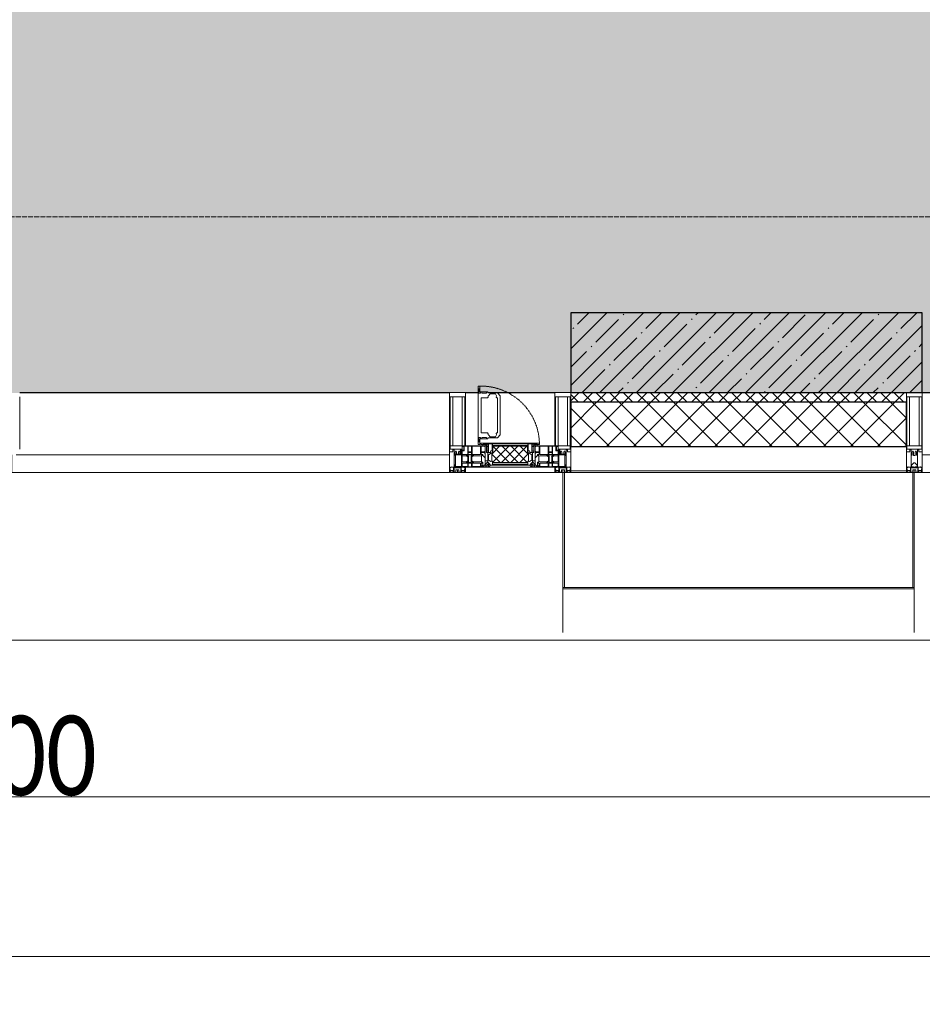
# Model space of a CAD drawing. Header units: millimetres. Extents: x -525784 to 178656, y -69521 to 385150.
# Tile 116 of 256: x -159328 to -156503, y 344279 to 347362. Entities that reach past the tile are written whole.
import ezdxf

# ---------------------------------------------------------------- set-up
doc = ezdxf.new("R2010")
doc.units = ezdxf.units.MM
doc.linetypes.add('-D1-02х01', pattern=[3, 2, -1])
doc.linetypes.add('-D1d1-15x02', pattern=[19, 15, -2, 0, -2])
doc.layers.get('Defpoints').update_dxf_attribs({"color": 31})
for name, color, linetype, lineweight in [('_0', 7, 'Continuous', 13), ('A-ANNO-DIMS', 8, 'Continuous', 5), ('A-COLS', 7, 'Continuous', 5), ('A-DETL-GENF', 7, 'Continuous', 5), ('A-GLAZ', 7, 'Continuous', 5), ('A-GLAZ-CURT', 8, 'Continuous', 5), ('A-GLAZ-CWMG', 8, 'Continuous', 5), ('A-WALL', 7, 'Continuous', 5), ('A-WALL-FNSH', 8, 'Continuous', 5), ('I-WALL', 7, 'Continuous', 5), ('S-COLS', 7, 'Continuous', 5), ('S-GRID', 7, 'Continuous', 5), ('Ограждение', 7, 'Continuous', 5), ('Поручни', 7, 'Continuous', 5)]:
    doc.layers.add(name, color=color, linetype=linetype, lineweight=lineweight)
doc.styles.add('Calibri Light', font='calibril.ttf', dxfattribs={"width": 0.8, "height": 250})
doc.dimstyles.new('2_5', dxfattribs={"dimscale": 304.8, "dimtxt": 294.337106, "dimasz": 0.492126, "dimexe": 0.492126, "dimexo": 0.492126, "dimgap": 0, "dimtad": 1, "dimdec": 0, "dimrnd": 5, "dimdsep": 46, "dimtxsty": 'Calibri Light', "dimblk1": 'OBLIQUE', "dimblk2": 'OBLIQUE', "dimsah": 1, "dimcen": 0.09, "dimdle": 0.492126, "dimazin": 0, "dimtfac": 1, "dimtdec": 4, "dimtix": 1, "dimtmove": 0, "dimatfit": 3, "dimfxl": 1, "dimtvp": 1, "dimtolj": 1, "dimtzin": 0, "dimlwd": 5, "dimlwe": 5, "dimarcsym": 2})

# ---------------------------------------------------------------- blocks, each defined once
blk = doc.blocks.new('System Panel - A_PAN_Glass-3057455-50_AS_M_L24')
at = {"layer": 'A-GLAZ-CURT'}
for p, q in [((925, 0), (-925, 0)), ((-925, 0), (-925, -55)), ((925, -55), (925, 0)), ((-925, -55), (925, -55))]:
    blk.add_line(p, q, dxfattribs=at)
blk = doc.blocks.new('Rectangular Mullion - R_StandardFrame_50Wx250H-3342557-50_AS_M_L24')
at = {"layer": 'A-GLAZ-CWMG'}
blk.add_line((35750, -500), (37450, -500), dxfattribs=at)
blk = doc.blocks.new('Rectangular Mullion - 50Wx250H-2623690-50_AS_M_L24')
at = {"layer": 'A-DETL-GENF'}
for p, q in [((-25, 65.2), (-25, 250)), ((-25, 250), (0, 250)), ((25, 250), (0, 250)), ((25, 65.2), (25, 250)), ((-23, 237.3), (0, 237.3)), ((-23, 237.3), (-23, 73.6)), ((-14.9, 84), (-14.9, 237.3)), ((23, 237.3), (0, 237.3)), ((14.9, 84), (14.9, 237.3)), ((23, 237.3), (23, 73.6)), ((-14, 65.2), (-25, 65.2)), ((0, 84), (-23, 84)), ((-0.5, 73.6), (-23, 73.6)), ((-14, 71.3), (-14, 65.2)), ((-10, 71.3), (-14, 71.3)), ((-10, 53), (-10, 71.3)), ((-7, 65.2), (-5.9, 67.3)), ((-7, 65.2), (-7, 54.7)), ((-4.1, 67.3), (-5.9, 67.3)), ((-4.1, 67.3), (-2.9, 65.1)), ((-2.9, 65.1), (-2.9, 54.6)), ((0, 84), (23, 84)), ((0.5, 73.6), (23, 73.6)), ((4.1, 67.3), (2.9, 65.1)), ((2.9, 65.1), (2.9, 54.6)), ((4.1, 67.3), (5.9, 67.3)), ((7, 65.2), (5.9, 67.3)), ((7, 65.2), (7, 54.7)), ((10, 71.3), (14, 71.3)), ((10, 53), (10, 71.3)), ((14, 71.3), (14, 65.2)), ((14, 65.2), (25, 65.2)), ((-8.7, 53), (-10, 53)), ((-10, 53), (-10, 17)), ((-8.7, 53), (-7, 54.7)), ((-1.3, 53), (-2.9, 54.6)), ((0, 53), (-1.3, 53)), ((0, 53), (1.3, 53)), ((1.3, 53), (2.9, 54.6)), ((8.7, 53), (7, 54.7)), ((8.7, 53), (10, 53)), ((10, 53), (10, 17)), ((-23.8, 14.6), (-25, 14.2)), ((-25, 0), (-25, 14.2)), ((-22.3, 17), (-23.8, 17)), ((-23.8, 17), (-23.8, 14.6)), ((-22.5, 10.6), (-23.8, 14.6)), ((-22.5, 10.6), (-23.7, 9.9)), ((-23.7, 1.3), (-23.7, 9.9)), ((-23.7, 1.3), (-11.8, 1.3)), ((-23.2, 10.2), (-22.5, 8)), ((-22.5, 8), (-22.5, 4.5)), ((-21.3, 4.5), (-22.5, 4.5)), ((-22.3, 17), (-22.3, 16)), ((-22.3, 16), (-21.3, 16)), ((-19, 17.6), (-21.3, 16)), ((-21.3, 4.5), (-21.3, 6.5)), ((-21.3, 6.5), (-14.2, 6.5)), ((-18.4, 16.6), (-19, 17.6)), ((-7.4, 16.6), (-18.4, 16.6)), ((-14.2, 6.5), (-14.2, 4.5)), ((-13.2, 4.5), (-14.2, 4.5)), ((-13.2, 4.5), (-12.2, 7.2)), ((-12.7, 7.6), (-11.3, 11.4)), ((-12.7, 7.6), (-11.8, 6.9)), ((-12.2, 9), (-12.2, 14.8)), ((-12.2, 14.8), (0, 14.8)), ((-11.8, 1.3), (-11.8, 6.9)), ((-10.5, 11.2), (-11.3, 11.4)), ((-10.5, 1.5), (-10.5, 11.2)), ((-4.8, 1.5), (-10.5, 1.5)), ((-10, 17), (-7.5, 17)), ((-8.5, 23), (-1.5, 30)), ((-8.5, 18.5), (-8.5, 23)), ((-7.5, 18.5), (-8.5, 18.5)), ((-7.5, 17), (-7.5, 18.5)), ((-7.4, 18), (-7.4, 16.6)), ((-2.6, 18), (-7.4, 18)), ((0, 8), (-4.8, 8)), ((-4.8, 1.5), (-4.8, 8)), ((-2.6, 18), (-2.6, 16.8)), ((-2.6, 16.8), (0, 16.8)), ((-1.5, 30), (0, 30)), ((1.5, 30), (0, 30)), ((2.6, 16.8), (0, 16.8)), ((0, 14.8), (0, 16.8)), ((0, 14.8), (0, 16.8)), ((12.2, 14.8), (0, 14.8)), ((0, 0), (0, 8)), ((0, 8), (4.8, 8)), ((0, 0), (0, 8)), ((8.5, 23), (1.5, 30)), ((2.6, 18), (2.6, 16.8)), ((2.6, 18), (7.4, 18)), ((4.8, 1.5), (4.8, 8)), ((4.8, 1.5), (10.5, 1.5)), ((7.4, 18), (7.4, 16.6)), ((7.4, 16.6), (18.4, 16.6)), ((7.5, 18.5), (8.5, 18.5)), ((7.5, 17), (7.5, 18.5)), ((10, 17), (7.5, 17)), ((8.5, 18.5), (8.5, 23)), ((10.5, 11.2), (11.3, 11.4)), ((10.5, 1.5), (10.5, 11.2)), ((12.7, 7.6), (11.3, 11.4)), ((12.7, 7.6), (11.8, 6.9)), ((11.8, 1.3), (11.8, 6.9)), ((23.7, 1.3), (11.8, 1.3)), ((12.2, 9), (12.2, 14.8)), ((13.2, 4.5), (12.2, 7.2)), ((13.2, 4.5), (14.2, 4.5)), ((21.3, 6.5), (14.2, 6.5)), ((14.2, 6.5), (14.2, 4.5)), ((18.4, 16.6), (19, 17.6)), ((19, 17.6), (21.3, 16)), ((22.3, 16), (21.3, 16)), ((21.3, 4.5), (21.3, 6.5)), ((21.3, 4.5), (22.5, 4.5)), ((22.3, 17), (22.3, 16)), ((22.3, 17), (23.8, 17)), ((22.5, 10.6), (23.8, 14.6)), ((22.5, 10.6), (23.7, 9.9)), ((23.2, 10.2), (22.5, 8)), ((22.5, 8), (22.5, 4.5)), ((23.7, 1.3), (23.7, 9.9)), ((23.8, 17), (23.8, 14.6)), ((23.8, 14.6), (25, 14.2)), ((25, 0), (25, 14.2)), ((-25, 0), (0, 0)), ((25, 0), (0, 0))]:
    blk.add_line(p, q, dxfattribs=at)
for centre, start, end in [((-0.5, 73.1), 360, 90), ((0.5, 73.1), 90, 180)]:
    blk.add_arc(centre, 0.5, start, end, dxfattribs=at)
blk = doc.blocks.new('Rectangular Mullion - R_StandardFrame_50Wx250H-3004029-50_AS_M_L24')
at = {"layer": 'A-GLAZ-CWMG', "lineweight": 9}
for p, q in [((-50, 0), (-50, 250)), ((-50, 250), (0, 250)), ((0, 250), (0, 0)), ((0, 0), (-50, 0))]:
    blk.add_line(p, q, dxfattribs=at)
blk = doc.blocks.new('System Panel - A_PAN_Glass-5028120-50_AS_M_L24')
at = {"layer": 'A-GLAZ-CURT'}
for p, q in [((685, 0), (-685, 0)), ((-685, 0), (-685, -55)), ((685, -55), (685, 0)), ((-685, -55), (671, -55))]:
    blk.add_line(p, q, dxfattribs=at)
blk = doc.blocks.new('Rectangular Mullion - R_StandardFrame_50Wx250H-3342548-50_AS_M_L24')
at = {"layer": 'A-GLAZ-CWMG'}
blk.add_line((32925, -500), (34270, -500), dxfattribs=at)
blk = doc.blocks.new('Rectangular Mullion - 50Wx250H-V1-50_AS_M_L24')
at = {"layer": 'A-DETL-GENF'}
for p, q in [((-25, 84), (-25, 250)), ((-25, 250), (0, 250)), ((25, 250), (0, 250)), ((25, 65.2), (25, 250)), ((-23, 237.3), (0, 237.3)), ((-23, 237.3), (-23, 84)), ((-14.9, 84), (-14.9, 237.3)), ((23, 237.3), (0, 237.3)), ((14.9, 84), (14.9, 237.3)), ((23, 237.3), (23, 73.6)), ((0, 84), (-15, 84)), ((-0.5, 73.6), (-15, 73.6)), ((-10, 71.3), (-12, 71.3)), ((-10, 57.4), (-10, 71.3)), ((-7, 65.2), (-5.9, 67.3)), ((-7, 65.2), (-7, 57)), ((-4.1, 67.3), (-5.9, 67.3)), ((-4.1, 67.3), (-2.9, 65.1)), ((-2.9, 65.1), (-2.9, 57)), ((0, 84), (23, 84)), ((0.5, 73.6), (23, 73.6)), ((4.1, 67.3), (2.9, 65.1)), ((2.9, 65.1), (2.9, 57)), ((4.1, 67.3), (5.9, 67.3)), ((7, 65.2), (5.9, 67.3)), ((7, 65.2), (7, 54.7)), ((10, 71.3), (14, 71.3)), ((10, 53), (10, 71.3)), ((14, 71.3), (14, 65.2)), ((14, 65.2), (25, 65.2)), ((8.7, 53), (7, 54.7)), ((8.7, 53), (10, 53)), ((10, 53), (10, 17)), ((-23.8, 14.6), (-25, 14.2)), ((-25, 0), (-25, 14.2)), ((-23.8, 17), (-23.8, 14.6)), ((-22.5, 10.6), (-23.8, 14.6)), ((-22.5, 10.6), (-23.7, 9.9)), ((-23.7, 1.3), (-23.7, 9.9)), ((-23.7, 1.3), (-11.8, 1.3)), ((-23.2, 10.2), (-22.5, 8)), ((-22.5, 8), (-22.5, 4.5)), ((-21.3, 4.5), (-22.5, 4.5)), ((-22.3, 17), (-22.3, 16)), ((-22.3, 16), (-21.3, 16)), ((-19.9, 17), (-21.3, 16)), ((-21.3, 4.5), (-21.3, 6.5)), ((-21.3, 6.5), (-14.2, 6.5)), ((-7.4, 16.6), (-18.4, 16.6)), ((-14.2, 6.5), (-14.2, 4.5)), ((-13.2, 4.5), (-14.2, 4.5)), ((-13.2, 4.5), (-12.2, 7.2)), ((-12.7, 7.6), (-11.3, 11.4)), ((-12.7, 7.6), (-11.8, 6.9)), ((-12.2, 9), (-12.2, 14.8)), ((-12.2, 14.8), (0, 14.8)), ((-11.8, 1.3), (-11.8, 6.9)), ((-10.5, 11.2), (-11.3, 11.4)), ((-10.5, 1.5), (-10.5, 11.2)), ((-4.8, 1.5), (-10.5, 1.5)), ((0, 8), (-4.8, 8)), ((-4.8, 1.5), (-4.8, 8)), ((-2.6, 16.8), (0, 16.8)), ((2.6, 16.8), (0, 16.8)), ((0, 14.8), (0, 16.8)), ((0, 14.8), (0, 16.8)), ((12.2, 14.8), (0, 14.8)), ((0, 0), (0, 8)), ((0, 8), (4.8, 8)), ((0, 0), (0, 8)), ((4.8, 1.5), (4.8, 8)), ((4.8, 1.5), (10.5, 1.5)), ((8.5, 23), (6, 25.5)), ((6, 18), (7.4, 18)), ((7.4, 18), (7.4, 16.6)), ((7.4, 16.6), (18.4, 16.6)), ((7.5, 18.5), (8.5, 18.5)), ((7.5, 17), (7.5, 18.5)), ((10, 17), (7.5, 17)), ((8.5, 18.5), (8.5, 23)), ((10.5, 11.2), (11.3, 11.4)), ((10.5, 1.5), (10.5, 11.2)), ((12.7, 7.6), (11.3, 11.4)), ((12.7, 7.6), (11.8, 6.9)), ((11.8, 1.3), (11.8, 6.9)), ((23.7, 1.3), (11.8, 1.3)), ((12.2, 9), (12.2, 14.8)), ((13.2, 4.5), (12.2, 7.2)), ((13.2, 4.5), (14.2, 4.5)), ((21.3, 6.5), (14.2, 6.5)), ((14.2, 6.5), (14.2, 4.5)), ((18.4, 16.6), (19, 17.6)), ((19, 17.6), (21.3, 16)), ((22.3, 16), (21.3, 16)), ((21.3, 4.5), (21.3, 6.5)), ((21.3, 4.5), (22.5, 4.5)), ((22.3, 17), (22.3, 16)), ((22.3, 17), (23.8, 17)), ((22.5, 10.6), (23.8, 14.6)), ((22.5, 10.6), (23.7, 9.9)), ((23.2, 10.2), (22.5, 8)), ((22.5, 8), (22.5, 4.5)), ((23.7, 1.3), (23.7, 9.9)), ((23.8, 17), (23.8, 14.6)), ((23.8, 14.6), (25, 14.2)), ((25, 0), (25, 14.2)), ((-25, 0), (0, 0)), ((25, 0), (0, 0))]:
    blk.add_line(p, q, dxfattribs=at)
for centre, start, end in [((-0.5, 73.1), 360, 90), ((0.5, 73.1), 90, 180)]:
    blk.add_arc(centre, 0.5, start, end, dxfattribs=at)
blk = doc.blocks.new('Rectangular Mullion - R_StandardFrame_50Wx250H-3538113-50_AS_M_L24')
at = {"layer": 'A-GLAZ-CWMG', "lineweight": 9}
for p, q in [((-25, 84), (-25, 250)), ((-25, 250), (25, 250)), ((25, 250), (25, 0)), ((-25, 0), (-25, 17)), ((25, 0), (-25, 0))]:
    blk.add_line(p, q, dxfattribs=at)
blk = doc.blocks.new('A_PAN_Створка - 383мм-V39-50_AS_M_L24')
at = {"layer": 'A-GLAZ-CURT'}
h = blk.add_hatch(dxfattribs=at)
h.set_pattern_fill('FP_35', color=256, style=0, pattern_type=2)
h.set_pattern_definition([(225, (34460, -750), (14.142136, -14.142136), []), (315, (34460, -750), (14.142136, 14.142136), [])])
h.paths.add_polyline_path([(-33.4, -31.8), (-54.5, -31.8), (-54.9, -34.1), (-57.2, -36.4), (-57.2, -60.8), (-54.6, -63.4), (-53.6, -82.7), (54.6, -81.8), (55.5, -62.5), (57.2, -60.8), (57.2, -36.4), (54.9, -34.1), (54.5, -31.8)])
at = {"layer": 'A-DETL-GENF'}
for p, q in [((-70, -32.1), (-61.4, -23.5)), ((61.4, -23.5), (-61.4, -23.5)), ((-54.9, -25.8), (-53.9, -24.8)), ((-54.9, -29.5), (-54.9, -25.8)), ((-53.9, -30.5), (-54.9, -29.5)), ((-53.9, -24.8), (53.9, -24.8)), ((53.9, -30.5), (-53.9, -30.5)), ((54.9, -25.8), (53.9, -24.8)), ((53.9, -30.5), (54.9, -29.5)), ((54.9, -29.5), (54.9, -25.8)), ((70, -32.1), (61.4, -23.5)), ((-70, -62.5), (-70, -32.1)), ((-67.8, -38.3), (-65.7, -37.4)), ((-67.8, -55.7), (-67.8, -38.3)), ((-66, -56.5), (-67.8, -55.7)), ((-66, -56.5), (-62, -59.1)), ((-65.7, -37.4), (-60.8, -34.7)), ((-62, -59.1), (-60.7, -61)), ((-60.8, -34.7), (-57.3, -35.9)), ((-60.7, -61), (-57.4, -61)), ((-57.4, -61), (-54.9, -63.5)), ((-55.2, -33.8), (-57.3, -35.9)), ((-54.9, -34.1), (-57.2, -36.4)), ((-57.2, -36.4), (-57.2, -60.8)), ((-57.2, -60.8), (-54.6, -63.4)), ((-55.2, -33.8), (-54.8, -31.5)), ((-54.5, -31.8), (-54.9, -34.1)), ((0, -31.5), (-54.8, -31.5)), ((54.5, -31.8), (-54.5, -31.8)), ((0, -31.5), (54.8, -31.5)), ((54.9, -34.1), (54.5, -31.8)), ((54.6, -63.4), (57.2, -60.8)), ((55.2, -33.8), (54.8, -31.5)), ((57.2, -36.4), (54.9, -34.1)), ((57.4, -61), (54.9, -63.5)), ((55.2, -33.8), (57.3, -35.9)), ((57.2, -60.8), (57.2, -36.4)), ((60.8, -34.7), (57.3, -35.9)), ((60.7, -61), (57.4, -61)), ((62, -59.1), (60.7, -61)), ((65.7, -37.4), (60.8, -34.7)), ((66, -56.5), (62, -59.1)), ((67.8, -38.3), (65.7, -37.4)), ((66, -56.5), (67.8, -55.7)), ((67.8, -55.7), (67.8, -38.3)), ((70, -62.5), (70, -32.1)), ((-91.5, -87.5), (-73.9, -87.5)), ((-91.5, -92), (-91.5, -87.5)), ((-91.5, -92), (91.5, -92)), ((-83.4, -90.3), (-83.4, -87.5)), ((-83.4, -90.3), (-69.4, -90.3)), ((-73.9, -62.5), (-70, -62.5)), ((-73.9, -87.5), (-73.9, -62.5)), ((-69.4, -66.5), (-73.9, -66.5)), ((-73.9, -81.5), (-69.4, -81.5)), ((-69.4, -85.5), (-73.9, -85.5)), ((-69.4, -81.5), (-69.4, -66.5)), ((-69.4, -90.3), (-69.4, -85.5)), ((-61.7, -62.5), (-67.9, -62.5)), ((-67.9, -62.5), (-67.9, -89.3)), ((-67.9, -89.3), (-66.9, -90.3)), ((-66.9, -90.3), (-57.4, -90.3)), ((-61.7, -64.9), (-61.7, -62.5)), ((-60.1, -67.7), (-61.7, -64.9)), ((-56.4, -67.7), (-60.1, -67.7)), ((-57.4, -90.3), (-56.4, -89.4)), ((-56.4, -89.4), (-56.4, -67.7)), ((-54.9, -63.5), (-54.9, -81.9)), ((-54.9, -81.9), (-53.8, -83)), ((-54.9, -85.6), (-53.9, -84.6)), ((-54.9, -89.3), (-54.9, -85.6)), ((-53.9, -90.3), (-54.9, -89.3)), ((-54.6, -63.4), (-54.6, -81.8)), ((-54.6, -81.8), (-53.6, -82.7)), ((-53.9, -84.6), (53.9, -84.6)), ((53.9, -90.3), (-53.9, -90.3)), ((53.8, -83), (-53.8, -83)), ((-53.6, -82.7), (53.6, -82.7)), ((53.6, -82.7), (54.6, -81.8)), ((54.9, -81.9), (53.8, -83)), ((54.9, -85.6), (53.9, -84.6)), ((53.9, -90.3), (54.9, -89.3)), ((54.6, -81.8), (54.6, -63.4)), ((54.9, -63.5), (54.9, -81.9)), ((54.9, -89.3), (54.9, -85.6)), ((56.4, -67.7), (60.1, -67.7)), ((56.4, -89.4), (56.4, -67.7)), ((57.4, -90.3), (56.4, -89.4)), ((66.9, -90.3), (57.4, -90.3)), ((60.1, -67.7), (61.7, -64.9)), ((61.7, -62.5), (67.9, -62.5)), ((61.7, -64.9), (61.7, -62.5)), ((67.9, -89.3), (66.9, -90.3)), ((67.9, -62.5), (67.9, -89.3)), ((69.4, -66.5), (73.9, -66.5)), ((69.4, -81.5), (69.4, -66.5)), ((73.9, -81.5), (69.4, -81.5)), ((69.4, -85.5), (73.9, -85.5)), ((69.4, -90.3), (69.4, -85.5)), ((83.4, -90.3), (69.4, -90.3)), ((73.9, -62.5), (70, -62.5)), ((73.9, -87.5), (73.9, -62.5)), ((91.5, -87.5), (73.9, -87.5)), ((83.4, -90.3), (83.4, -87.5)), ((91.5, -92), (91.5, -87.5))]:
    blk.add_line(p, q, dxfattribs=at)
at = {"layer": 'A-DETL-GENF', "color": 9, "true_color": 0xc8c8c8}
for p, q in [((95.1, -87.5), (95.1, -105.1)), ((99.6, -87.5), (95.1, -87.5)), ((99.6, -270.5), (99.6, -87.5)), ((39.7, -109), (31.1, -117.6)), ((31.1, -117.6), (31.1, -240.4)), ((70.1, -109), (39.7, -109)), ((41.4, -123.8), (43.5, -121.7)), ((45, -113.3), (42.3, -118.2)), ((42.3, -118.2), (43.5, -121.7)), ((45.9, -111.2), (45, -113.3)), ((63.3, -111.2), (45.9, -111.2)), ((64.1, -113), (63.3, -111.2)), ((64.1, -113), (66.7, -117)), ((66.7, -117), (68.6, -118.3)), ((68.6, -118.3), (68.6, -121.6)), ((68.6, -121.6), (71.1, -124.1)), ((70.1, -105.1), (70.1, -109)), ((95.1, -105.1), (70.1, -105.1)), ((74.1, -109.6), (74.1, -105.1)), ((89.1, -109.6), (74.1, -109.6)), ((89.1, -105.1), (89.1, -109.6)), ((93.1, -109.6), (93.1, -105.1)), ((97.9, -109.6), (93.1, -109.6)), ((97.9, -95.6), (95.1, -95.6)), ((97.9, -95.6), (97.9, -109.6)), ((41.4, -123.8), (39.1, -124.2)), ((39.1, -179), (39.1, -124.2)), ((71.1, -124.1), (89.5, -124.1)), ((89.5, -124.1), (90.6, -125.2)), ((90.6, -125.2), (90.6, -232.8)), ((39.1, -179), (39.1, -233.8)), ((39.7, -249), (31.1, -240.4)), ((41.4, -234.2), (39.1, -233.8)), ((41.4, -234.2), (43.5, -236.3)), ((42.3, -239.8), (43.5, -236.3)), ((45, -244.7), (42.3, -239.8)), ((45.9, -246.8), (45, -244.7)), ((64.1, -245), (63.3, -246.8)), ((64.1, -245), (66.7, -241)), ((66.7, -241), (68.6, -239.7)), ((68.6, -236.4), (71.1, -233.9)), ((68.6, -239.7), (68.6, -236.4)), ((71.1, -233.9), (89.5, -233.9)), ((89.5, -233.9), (90.6, -232.8)), ((70.1, -249), (39.7, -249)), ((63.3, -246.8), (45.9, -246.8)), ((70.1, -252.9), (70.1, -249)), ((95.1, -252.9), (70.1, -252.9)), ((74.1, -248.4), (74.1, -252.9)), ((89.1, -248.4), (74.1, -248.4)), ((89.1, -252.9), (89.1, -248.4)), ((93.1, -248.4), (93.1, -252.9)), ((97.9, -248.4), (93.1, -248.4)), ((95.1, -270.5), (95.1, -252.9)), ((97.9, -262.4), (95.1, -262.4)), ((99.6, -270.5), (95.1, -270.5)), ((97.9, -262.4), (97.9, -248.4))]:
    blk.add_line(p, q, dxfattribs=at)
at = {"layer": 'A-GLAZ'}
for p, q in [((-67.9, -17), (-171, -17)), ((-171, -17), (-171, -57)), ((-171, -18.5), (-153.5, -18.5)), ((-153.5, -18.5), (-152, -20)), ((-152, -20), (-152, -73.5)), ((-150.5, -17), (-150.5, -29.4)), ((-132.4, -18.6), (-150.5, -18.6)), ((-150.5, -29.4), (-132.4, -29.4)), ((-132.4, -29.4), (-132.4, -18.6)), ((-131, -18.2), (-131, -29.5)), ((-120.8, -18.2), (-131, -18.2)), ((-131, -29.5), (-120.8, -29.5)), ((-120.8, -18.2), (-120.8, -29.5)), ((-119.3, -18.6), (-92.5, -18.6)), ((-119.3, -29.4), (-119.3, -18.6)), ((-92.5, -29.4), (-119.3, -29.4)), ((-92.5, -18.6), (-92.5, -29.4)), ((-90.8, -18.5), (-90.8, -29.4)), ((-87.3, -18.5), (-90.8, -18.5)), ((-90.8, -29.4), (-85.9, -29.4)), ((-87.3, -20.4), (-87.3, -18.5)), ((-87.3, -20.4), (-87.3, -21.9)), ((-84.8, -20.4), (-87.3, -20.4)), ((-87.3, -21.9), (-85.9, -21.9)), ((-85.9, -18.2), (-85.9, -20.4)), ((-75.9, -18.2), (-85.9, -18.2)), ((-85.9, -21.9), (-85.9, -29.4)), ((-85.9, -29.4), (-85.9, -32.5)), ((-83.4, -20.4), (-84.8, -20.4)), ((-70, -33.8), (-83.4, -20.4)), ((-78, -84), (-78, -23.5)), ((-78, -23.5), (-67.9, -23.5)), ((-75.9, -21.5), (-75.9, -18.2)), ((-75.9, -21.5), (-75.9, -23.5)), ((-74.9, -21.5), (-75.9, -21.5)), ((-75.9, -23.5), (-73, -23.5)), ((-74.9, -17.9), (-74.9, -21.5)), ((-68.9, -17.9), (-74.9, -17.9)), ((-67.2, -29.3), (-73, -23.5)), ((-61.4, -23.5), (-70, -32.1)), ((-68.9, -21.5), (-68.9, -17.9)), ((-67.9, -21.5), (-68.9, -21.5)), ((67.9, -17), (-67.9, -17)), ((-61.4, -23.5), (-67.9, -17)), ((-67.9, -17), (-67.9, -23.5)), ((-67.9, -17), (67.9, -17)), ((-67.9, -21.5), (-67.9, -23.5)), ((-67.9, -23.5), (-64.6, -26.8)), ((-67.9, -23.5), (-64.6, -26.8)), ((-64.6, -26.8), (-67.2, -29.3)), ((-64.6, -26.8), (-61.4, -23.5)), ((61.4, -23.5), (-61.4, -23.5)), ((67.9, -17), (61.4, -23.5)), ((70, -32.1), (61.4, -23.5)), ((61.4, -23.5), (64.6, -26.8)), ((67.9, -23.5), (64.6, -26.8)), ((64.6, -26.8), (67.9, -23.5)), ((64.6, -26.8), (67.2, -29.3)), ((67.2, -29.3), (73, -23.5)), ((67.9, -23.5), (67.9, -17)), ((171, -17), (67.9, -17)), ((67.9, -21.5), (67.9, -23.5)), ((67.9, -21.5), (68.9, -21.5)), ((67.9, -23.5), (78, -23.5)), ((68.9, -17.9), (74.9, -17.9)), ((68.9, -21.5), (68.9, -17.9)), ((70, -33.8), (83.4, -20.4)), ((75.9, -23.5), (73, -23.5)), ((74.9, -17.9), (74.9, -21.5)), ((74.9, -21.5), (75.9, -21.5)), ((75.9, -18.2), (85.9, -18.2)), ((75.9, -21.5), (75.9, -18.2)), ((75.9, -21.5), (75.9, -23.5)), ((78, -23.5), (78, -84)), ((83.4, -20.4), (84.8, -20.4)), ((84.8, -20.4), (87.3, -20.4)), ((85.9, -18.2), (85.9, -20.4)), ((85.9, -21.9), (85.9, -29.4)), ((87.3, -21.9), (85.9, -21.9)), ((85.9, -29.4), (85.9, -32.5)), ((90.8, -29.4), (85.9, -29.4)), ((87.3, -18.5), (90.8, -18.5)), ((87.3, -20.4), (87.3, -18.5)), ((87.3, -20.4), (87.3, -21.9)), ((90.8, -18.5), (90.8, -29.4)), ((92.5, -18.6), (92.5, -29.4)), ((119.3, -18.6), (92.5, -18.6)), ((92.5, -29.4), (119.3, -29.4)), ((119.3, -29.4), (119.3, -18.6)), ((120.8, -18.2), (120.8, -29.5)), ((120.8, -18.2), (131, -18.2)), ((131, -29.5), (120.8, -29.5)), ((131, -18.2), (131, -29.5)), ((132.4, -18.6), (150.5, -18.6)), ((132.4, -29.4), (132.4, -18.6)), ((150.5, -29.4), (132.4, -29.4)), ((150.5, -17), (150.5, -29.4)), ((153.5, -18.5), (152, -20)), ((152, -20), (152, -73.5)), ((171, -18.5), (153.5, -18.5)), ((171, -57), (171, -17)), ((-171, -55.5), (-152, -55.5)), ((-171, -57), (-156, -57)), ((-153, -60), (-153, -73.5)), ((-150.5, -33.6), (-150.5, -68)), ((-136.3, -33.6), (-150.5, -33.6)), ((-136.4, -52.4), (-150.5, -52.4)), ((-150.5, -56.6), (-132.4, -56.6)), ((-137.2, -31), (-135.8, -35)), ((-132.5, -31), (-137.2, -31)), ((-137.2, -54.8), (-135.8, -50.8)), ((-132.5, -54.8), (-137.2, -54.8)), ((-132.1, -36.8), (-135.8, -35)), ((-132.1, -49), (-135.8, -50.8)), ((-132.5, -31.9), (-133.4, -33.7)), ((-133.4, -33.7), (-130.1, -35.3)), ((-133.4, -52), (-130.1, -50.4)), ((-132.5, -53.8), (-133.4, -52)), ((-132.5, -31.9), (-132.5, -31)), ((-132.5, -53.8), (-132.5, -54.8)), ((-132.4, -56.6), (-132.4, -82.5)), ((-132.1, -49), (-132.1, -36.8)), ((-131, -30.9), (-131, -33)), ((-120.8, -30.9), (-131, -30.9)), ((-129.4, -34.6), (-131, -33)), ((-129.4, -51.1), (-131, -52.7)), ((-131, -55.1), (-131, -52.7)), ((-120.8, -55.1), (-131, -55.1)), ((-131, -56.5), (-131, -62.6)), ((-131, -56.5), (-120.8, -56.5)), ((-130.1, -35.3), (-129.4, -34.6)), ((-130.1, -35.3), (-130.1, -50.4)), ((-130.1, -50.4), (-129.4, -51.1)), ((-122.4, -34.6), (-120.8, -33)), ((-121.7, -35.3), (-122.4, -34.6)), ((-121.7, -50.4), (-122.4, -51.1)), ((-122.4, -51.1), (-120.8, -52.7)), ((-118.4, -33.7), (-121.7, -35.3)), ((-121.7, -35.3), (-121.7, -50.4)), ((-118.4, -52), (-121.7, -50.4)), ((-120.8, -30.9), (-120.8, -33)), ((-120.8, -55.1), (-120.8, -52.7)), ((-120.8, -56.5), (-120.8, -62.6)), ((-119.7, -36.8), (-115.9, -35)), ((-119.7, -49), (-119.7, -36.8)), ((-119.7, -49), (-115.9, -50.8)), ((-119.3, -31), (-114.6, -31)), ((-119.3, -31.9), (-119.3, -31)), ((-119.3, -31.9), (-118.4, -33.7)), ((-119.3, -53.8), (-118.4, -52)), ((-119.3, -53.8), (-119.3, -54.8)), ((-119.3, -54.8), (-114.6, -54.8)), ((-119.3, -56.6), (-119.3, -82.5)), ((-92.5, -56.6), (-119.3, -56.6)), ((-114.6, -31), (-115.9, -35)), ((-114.6, -54.8), (-115.9, -50.8)), ((-94.1, -33.5), (-115.4, -33.5)), ((-94.1, -52.5), (-115.3, -52.5)), ((-89.9, -35.1), (-94.1, -33.5)), ((-89.9, -50.9), (-94.1, -52.5)), ((-92.5, -56.6), (-92.5, -82.5)), ((-90.8, -56.6), (-85.9, -56.6)), ((-90.8, -62.7), (-90.8, -56.6)), ((-89.9, -32.5), (-89.9, -35.1)), ((-85.9, -32.5), (-89.9, -32.5)), ((-89.9, -35.1), (-89.9, -50.9)), ((-89.9, -52.2), (-89.9, -50.9)), ((-89.9, -52.2), (-88.6, -53.5)), ((-85.9, -53.5), (-88.6, -53.5)), ((-85.9, -53.5), (-78, -45.6)), ((-85.9, -56.6), (-85.9, -53.5)), ((-80.4, -61.1), (-80.4, -62.7)), ((-78, -61.1), (-80.4, -61.1)), ((-78, -36.8), (-70, -36.8)), ((-78, -45.6), (-78, -36.8)), ((-78, -66.1), (-78, -61.1)), ((-70, -32.1), (-70, -62.5)), ((-70, -36.8), (-70, -33.8)), ((70, -62.5), (70, -32.1)), ((70, -36.8), (70, -33.8)), ((78, -36.8), (70, -36.8)), ((78, -45.6), (78, -36.8)), ((85.9, -53.5), (78, -45.6)), ((78, -61.1), (80.4, -61.1)), ((78, -66.1), (78, -61.1)), ((80.4, -61.1), (80.4, -62.7)), ((85.9, -32.5), (89.9, -32.5)), ((85.9, -53.5), (88.6, -53.5)), ((85.9, -56.6), (85.9, -53.5)), ((90.8, -56.6), (85.9, -56.6)), ((89.9, -52.2), (88.6, -53.5)), ((89.9, -32.5), (89.9, -35.1)), ((89.9, -35.1), (94.1, -33.5)), ((89.9, -35.1), (89.9, -50.9)), ((89.9, -50.9), (94.1, -52.5)), ((89.9, -52.2), (89.9, -50.9)), ((90.8, -62.7), (90.8, -56.6)), ((92.5, -56.6), (119.3, -56.6)), ((92.5, -56.6), (92.5, -82.5)), ((94.1, -33.5), (115.4, -33.5)), ((94.1, -52.5), (115.3, -52.5)), ((114.6, -31), (115.9, -35)), ((119.3, -31), (114.6, -31)), ((114.6, -54.8), (115.9, -50.8)), ((119.3, -54.8), (114.6, -54.8)), ((119.7, -36.8), (115.9, -35)), ((119.7, -49), (115.9, -50.8)), ((119.3, -31.9), (118.4, -33.7)), ((118.4, -33.7), (121.7, -35.3)), ((118.4, -52), (121.7, -50.4)), ((119.3, -53.8), (118.4, -52)), ((119.3, -31.9), (119.3, -31)), ((119.3, -53.8), (119.3, -54.8)), ((119.3, -56.6), (119.3, -82.5)), ((119.7, -49), (119.7, -36.8)), ((120.8, -30.9), (120.8, -33)), ((120.8, -30.9), (131, -30.9)), ((122.4, -34.6), (120.8, -33)), ((122.4, -51.1), (120.8, -52.7)), ((120.8, -55.1), (120.8, -52.7)), ((120.8, -55.1), (131, -55.1)), ((120.8, -56.5), (120.8, -62.6)), ((131, -56.5), (120.8, -56.5)), ((121.7, -35.3), (122.4, -34.6)), ((121.7, -35.3), (121.7, -50.4)), ((121.7, -50.4), (122.4, -51.1)), ((129.4, -34.6), (131, -33)), ((130.1, -35.3), (129.4, -34.6)), ((130.1, -50.4), (129.4, -51.1)), ((129.4, -51.1), (131, -52.7)), ((133.4, -33.7), (130.1, -35.3)), ((130.1, -35.3), (130.1, -50.4)), ((133.4, -52), (130.1, -50.4)), ((131, -30.9), (131, -33)), ((131, -55.1), (131, -52.7)), ((131, -56.5), (131, -62.6)), ((132.1, -36.8), (135.8, -35)), ((132.1, -49), (132.1, -36.8)), ((132.1, -49), (135.8, -50.8)), ((150.5, -56.6), (132.4, -56.6)), ((132.4, -56.6), (132.4, -82.5)), ((132.5, -31), (137.2, -31)), ((132.5, -31.9), (132.5, -31)), ((132.5, -31.9), (133.4, -33.7)), ((132.5, -53.8), (133.4, -52)), ((132.5, -53.8), (132.5, -54.8)), ((132.5, -54.8), (137.2, -54.8)), ((137.2, -31), (135.8, -35)), ((137.2, -54.8), (135.8, -50.8)), ((136.3, -33.6), (150.5, -33.6)), ((136.4, -52.4), (150.5, -52.4)), ((150.5, -33.6), (150.5, -68)), ((171, -55.5), (152, -55.5)), ((153, -73.5), (153, -60)), ((156, -57), (171, -57)), ((-153, -73.5), (-150, -73.5)), ((-150.5, -68), (-143.5, -68)), ((-150.5, -69.5), (-150.5, -73.5)), ((-145, -69.5), (-150.5, -69.5)), ((-150, -73.5), (-150, -84)), ((-150, -84), (-78, -84)), ((-148.5, -81), (-148.5, -82.5)), ((-143.5, -81), (-148.5, -81)), ((-148.5, -82.5), (-132.4, -82.5)), ((-145, -69.5), (-145, -79.5)), ((-143.5, -68), (-143.5, -81)), ((-120.8, -62.6), (-131, -62.6)), ((-131, -64.6), (-120.8, -64.6)), ((-131, -82.5), (-131, -64.6)), ((-131, -82.5), (-120.8, -82.5)), ((-120.8, -82.5), (-120.8, -64.6)), ((-119.3, -82.5), (-92.5, -82.5)), ((-73.9, -87.5), (-91.5, -87.5)), ((-91.5, -87.5), (-91.5, -92)), ((-91.5, -92), (91.5, -92)), ((-80.4, -62.7), (-90.8, -62.7)), ((-90.8, -64.6), (-90.8, -82.5)), ((-80.1, -64.6), (-90.8, -64.6)), ((-90.8, -82.5), (-79.5, -82.5)), ((-78, -84), (-85, -84)), ((-85, -84), (-85, -87.5)), ((-85, -87.5), (-78, -87.5)), ((-80.1, -66.1), (-80.1, -64.6)), ((-78, -66.1), (-80.1, -66.1)), ((-79.5, -80.6), (-78, -80.6)), ((-79.5, -82.5), (-79.5, -80.6)), ((-78, -87.5), (-78, -84)), ((-78, -84), (-73.9, -84)), ((-70, -62.5), (-73.9, -62.5)), ((-73.9, -62.5), (-73.9, -87.5)), ((73.9, -62.5), (70, -62.5)), ((73.9, -87.5), (73.9, -62.5)), ((73.9, -84), (78, -84)), ((91.5, -87.5), (73.9, -87.5)), ((78, -66.1), (80.1, -66.1)), ((79.5, -80.6), (78, -80.6)), ((78, -87.5), (78, -84)), ((78, -84), (85, -84)), ((78, -84), (150, -84)), ((85, -87.5), (78, -87.5)), ((79.5, -82.5), (79.5, -80.6)), ((90.8, -82.5), (79.5, -82.5)), ((80.1, -64.6), (90.8, -64.6)), ((80.1, -66.1), (80.1, -64.6)), ((80.4, -62.7), (90.8, -62.7)), ((85, -84), (85, -87.5)), ((90.8, -64.6), (90.8, -82.5)), ((91.5, -92), (91.5, -87.5)), ((119.3, -82.5), (92.5, -82.5)), ((120.8, -62.6), (131, -62.6)), ((120.8, -82.5), (120.8, -64.6)), ((131, -64.6), (120.8, -64.6)), ((131, -82.5), (120.8, -82.5)), ((131, -82.5), (131, -64.6)), ((148.5, -82.5), (132.4, -82.5)), ((143.5, -68), (143.5, -81)), ((150.5, -68), (143.5, -68)), ((143.5, -81), (148.5, -81)), ((145, -69.5), (150.5, -69.5)), ((145, -69.5), (145, -79.5)), ((148.5, -81), (148.5, -82.5)), ((150, -84), (150, -73.5)), ((150, -73.5), (153, -73.5)), ((150.5, -69.5), (150.5, -73.5))]:
    blk.add_line(p, q, dxfattribs=at)
for centre, start, end in [((-156, -60), 0, 90), ((156, -60), 90, 180)]:
    blk.add_arc(centre, 3, start, end, dxfattribs=at)
at = {"layer": 'A-GLAZ', "linetype": '-D1-02х01'}
blk.add_arc((91.4, -87.5), 183, 181.4091, 271.1445, dxfattribs=at)
blk = doc.blocks.new('Rectangular Mullion - R_StandardFrame_50Wx250H-V24-50_AS_M_L24')
at = {"layer": 'A-GLAZ-CWMG'}
for p, q in [((10710.4, -500), (10670, -500)), ((10950, -500), (10739.9, -500)), ((10950, -750), (10670, -750))]:
    blk.add_line(p, q, dxfattribs=at)
blk = doc.blocks.new('Rectangular Mullion - R_InvisibleFrame_50Wx250H-4214158-50_AS_M_L24')
at = {"layer": 'A-GLAZ-CWMG', "lineweight": 9}
for p, q in [((-25, 73.6), (-25, 237.3)), ((25, 237.3), (25, 73.6))]:
    blk.add_line(p, q, dxfattribs=at)
blk = doc.blocks.new('Rectangular Mullion - 50Wx250H-V4-50_AS_M_L24')
at = {"layer": 'A-DETL-GENF'}
for p, q in [((-25, 65.2), (-25, 250)), ((-25, 250), (0, 250)), ((25, 250), (0, 250)), ((25, 84), (25, 250)), ((-23, 237.3), (0, 237.3)), ((-23, 237.3), (-23, 73.6)), ((-14.9, 84), (-14.9, 237.3)), ((23, 237.3), (0, 237.3)), ((14.9, 84), (14.9, 237.3)), ((23, 237.3), (23, 84)), ((-14, 65.2), (-25, 65.2)), ((0, 84), (-23, 84)), ((-0.5, 73.6), (-23, 73.6)), ((-14, 71.3), (-14, 65.2)), ((-10, 71.3), (-14, 71.3)), ((-10, 53), (-10, 71.3)), ((-7, 65.2), (-5.9, 67.3)), ((-7, 65.2), (-7, 54.7)), ((-4.1, 67.3), (-5.9, 67.3)), ((-4.1, 67.3), (-2.9, 65.1)), ((-2.9, 65.1), (-2.9, 57)), ((0, 84), (15, 84)), ((0.5, 73.6), (15, 73.6)), ((4.1, 67.3), (2.9, 65.1)), ((2.9, 65.1), (2.9, 57)), ((4.1, 67.3), (5.9, 67.3)), ((7, 65.2), (5.9, 67.3)), ((7, 65.2), (7, 57)), ((10, 71.3), (12, 71.3)), ((10, 57.4), (10, 71.3)), ((-8.7, 53), (-10, 53)), ((-10, 53), (-10, 17)), ((-8.7, 53), (-7, 54.7)), ((-23.8, 14.6), (-25, 14.2)), ((-25, 0), (-25, 14.2)), ((-22.3, 17), (-23.8, 17)), ((-23.8, 17), (-23.8, 14.6)), ((-22.5, 10.6), (-23.8, 14.6)), ((-22.5, 10.6), (-23.7, 9.9)), ((-23.7, 1.3), (-23.7, 9.9)), ((-23.7, 1.3), (-11.8, 1.3)), ((-23.2, 10.2), (-22.5, 8)), ((-22.5, 8), (-22.5, 4.5)), ((-21.3, 4.5), (-22.5, 4.5)), ((-22.3, 17), (-22.3, 16)), ((-22.3, 16), (-21.3, 16)), ((-19, 17.6), (-21.3, 16)), ((-21.3, 4.5), (-21.3, 6.5)), ((-21.3, 6.5), (-14.2, 6.5)), ((-18.4, 16.6), (-19, 17.6)), ((-7.4, 16.6), (-18.4, 16.6)), ((-14.2, 6.5), (-14.2, 4.5)), ((-13.2, 4.5), (-14.2, 4.5)), ((-13.2, 4.5), (-12.2, 7.2)), ((-12.7, 7.6), (-11.3, 11.4)), ((-12.7, 7.6), (-11.8, 6.9)), ((-12.2, 9), (-12.2, 14.8)), ((-12.2, 14.8), (0, 14.8)), ((-11.8, 1.3), (-11.8, 6.9)), ((-10.5, 11.2), (-11.3, 11.4)), ((-10.5, 1.5), (-10.5, 11.2)), ((-4.8, 1.5), (-10.5, 1.5)), ((-10, 17), (-7.5, 17)), ((-8.5, 23), (-6, 25.5)), ((-8.5, 18.5), (-8.5, 23)), ((-7.5, 18.5), (-8.5, 18.5)), ((-7.5, 17), (-7.5, 18.5)), ((-7.4, 18), (-7.4, 16.6)), ((-6, 18), (-7.4, 18)), ((0, 8), (-4.8, 8)), ((-4.8, 1.5), (-4.8, 8)), ((-2.6, 16.8), (0, 16.8)), ((2.6, 16.8), (0, 16.8)), ((0, 14.8), (0, 16.8)), ((0, 14.8), (0, 16.8)), ((12.2, 14.8), (0, 14.8)), ((0, 0), (0, 8)), ((0, 8), (4.8, 8)), ((0, 0), (0, 8)), ((4.8, 1.5), (4.8, 8)), ((4.8, 1.5), (10.5, 1.5)), ((7.4, 16.6), (18.4, 16.6)), ((10.5, 11.2), (11.3, 11.4)), ((10.5, 1.5), (10.5, 11.2)), ((12.7, 7.6), (11.3, 11.4)), ((12.7, 7.6), (11.8, 6.9)), ((11.8, 1.3), (11.8, 6.9)), ((23.7, 1.3), (11.8, 1.3)), ((12.2, 9), (12.2, 14.8)), ((13.2, 4.5), (12.2, 7.2)), ((13.2, 4.5), (14.2, 4.5)), ((21.3, 6.5), (14.2, 6.5)), ((14.2, 6.5), (14.2, 4.5)), ((19.9, 17), (21.3, 16)), ((22.3, 16), (21.3, 16)), ((21.3, 4.5), (21.3, 6.5)), ((21.3, 4.5), (22.5, 4.5)), ((22.3, 17), (22.3, 16)), ((22.5, 10.6), (23.8, 14.6)), ((22.5, 10.6), (23.7, 9.9)), ((23.2, 10.2), (22.5, 8)), ((22.5, 8), (22.5, 4.5)), ((23.7, 1.3), (23.7, 9.9)), ((23.8, 17), (23.8, 14.6)), ((23.8, 14.6), (25, 14.2)), ((25, 0), (25, 14.2)), ((-25, 0), (0, 0)), ((25, 0), (0, 0))]:
    blk.add_line(p, q, dxfattribs=at)
for centre, start, end in [((-0.5, 73.1), 360, 90), ((0.5, 73.1), 90, 180)]:
    blk.add_arc(centre, 0.5, start, end, dxfattribs=at)
blk = doc.blocks.new('Rectangular Mullion - R_StandardFrame_50Wx250H-4053641-50_AS_M_L24')
at = {"layer": 'A-GLAZ-CWMG', "lineweight": 9}
for p, q in [((0, 250), (-50, 250)), ((-50, 250), (-50, 84)), ((0, 0), (0, 250)), ((-50, 17), (-50, 0)), ((-50, 0), (0, 0))]:
    blk.add_line(p, q, dxfattribs=at)
blk = doc.blocks.new('Ограждение - Ограждение-4622662-50_AS_M_L24')
at = {"layer": 'Поручни'}
blk.add_line((19705, -1325), (38275, -1325), dxfattribs=at)
blk = doc.blocks.new('RST_AR_KMN_R22_B3_FCD_rvt-1-50_AS_M_L24')
at = {"layer": 'A-WALL'}
h = blk.add_hatch(dxfattribs=at)
h.set_pattern_fill('FP_6', color=256, style=0, pattern_type=2)
h.set_pattern_definition([(45, (0, 0), (-21.213203, 21.213203), []), (135, (0, 0), (-21.213203, -21.213203), [])])
h.paths.add_polyline_path([(34668.8, -530), (35700, -530), (35700, -500), (34650, -500.8), (34650, -530)])
h = blk.add_hatch(dxfattribs=at)
h.set_pattern_fill('FP_7', color=256, style=0, pattern_type=2)
h.set_pattern_definition([(45, (0, 0), (-42.42641, 42.42641), []), (135, (0, 0), (-42.42641, -42.42641), [])])
h.paths.add_polyline_path([(35700, -670), (35700, -530), (34650, -530), (34650, -670), (35247.5, -670)])
at = {"layer": 'A-COLS', "lineweight": 18}
for p, q in [((34625, -750), (34625, -1109.6)), ((34630, -750), (34625, -750)), ((34630, -1109.6), (34630, -750)), ((35720, -750), (35720, -1109.6)), ((35725, -750), (35720, -750)), ((35725, -1109.6), (35725, -750)), ((34625, -1109.6), (34630, -1109.6)), ((34625, -1109.6), (34625, -1114.6)), ((35725, -1109.6), (34625, -1109.6)), ((35720, -1109.6), (35725, -1109.6)), ((35725, -1114.6), (35725, -1109.6)), ((34625, -1114.6), (35725, -1114.6))]:
    blk.add_line(p, q, dxfattribs=at)
at = {"layer": 'A-COLS'}
for p, q in [((34625, -1250.6), (34625, -1114.6)), ((35725, -1250.6), (35725, -1114.6))]:
    blk.add_line(p, q, dxfattribs=at)
at = {"layer": 'A-WALL'}
for p, q in [((35700, -500), (34650, -500)), ((34650, -500), (34650, -530)), ((35700, -530), (35700, -500)), ((34650, -670), (34650, -745)), ((35700, -745), (35700, -670)), ((35700, -745), (34650, -745))]:
    blk.add_line(p, q, dxfattribs=at)
at = {"layer": 'A-WALL', "lineweight": 25}
for p, q in [((34650, -530), (34650, -670)), ((35700, -530), (34650, -530)), ((35700, -670), (35700, -530)), ((35700, -670), (34650, -670))]:
    blk.add_line(p, q, dxfattribs=at)
at = {"layer": 'A-WALL-FNSH'}
for p, q in [((34650, -745), (34650, -750)), ((34650, -750), (35700, -750)), ((35700, -750), (35700, -745))]:
    blk.add_line(p, q, dxfattribs=at)
at = {"layer": 'A-GLAZ-CURT', "lineweight": 5, "rotation": 180}
for name, p in [('A_PAN_Створка - 383мм-V39-50_AS_M_L24', (34460, -750)), ('System Panel - A_PAN_Glass-5028120-50_AS_M_L24', (33585, -750)), ('System Panel - A_PAN_Glass-3057455-50_AS_M_L24', (36675, -750))]:
    blk.add_blockref(name, p, dxfattribs=at)
at = {"layer": 'A-GLAZ-CWMG', "lineweight": 5, "extrusion": (0, 0, -1)}
for name, p in [('Rectangular Mullion - R_InvisibleFrame_50Wx250H-4214158-50_AS_M_L24', (-32900, -750)), ('Rectangular Mullion - 50Wx250H-V1-50_AS_M_L24', (-34295, -750)), ('Rectangular Mullion - R_StandardFrame_50Wx250H-3538113-50_AS_M_L24', (-34295, -750)), ('Rectangular Mullion - 50Wx250H-V4-50_AS_M_L24', (-34625, -750)), ('Rectangular Mullion - 50Wx250H-2623690-50_AS_M_L24', (-35725, -750)), ('Rectangular Mullion - R_StandardFrame_50Wx250H-3004029-50_AS_M_L24', (-35700, -750))]:
    blk.add_blockref(name, p, dxfattribs=at)
at = {"layer": 'A-GLAZ-CWMG', "lineweight": 5}
for name, p in [('Rectangular Mullion - R_StandardFrame_50Wx250H-3342548-50_AS_M_L24', (0, 0)), ('Rectangular Mullion - R_StandardFrame_50Wx250H-V24-50_AS_M_L24', (23650, 0)), ('Rectangular Mullion - R_StandardFrame_50Wx250H-4053641-50_AS_M_L24', (34650, -750)), ('Rectangular Mullion - R_StandardFrame_50Wx250H-3342557-50_AS_M_L24', (0, 0))]:
    blk.add_blockref(name, p, dxfattribs=at)
at = {"layer": 'Ограждение', "lineweight": 5}
blk.add_blockref('Ограждение - Ограждение-4622662-50_AS_M_L24', (-50, 50), dxfattribs=at)
blk = doc.blocks.new('_Oblique')
at = {"color": 0, "linetype": 'ByBlock', "lineweight": -2}
blk.add_line((-0.5, -0.5), (0.5, 0.5), dxfattribs=at)
blk = doc.blocks.new('*D12418')
at = {"layer": 'A-ANNO-DIMS', "color": 0, "lineweight": 5, "transparency": 16777216}
for p, q in [((-163652.9, 344929.4), (-155152.9, 344929.4)), ((-163502.9, 344885.5), (-163502.9, 344779.4)), ((-155302.9, 344885.5), (-155302.9, 344779.4))]:
    blk.add_line(p, q, dxfattribs=at)
at = {"layer": 'Defpoints', "color": 0, "transparency": 16777216}
for p in [(-163502.9, 345035.5), (-155302.9, 345035.5), (-155302.9, 344929.4)]:
    blk.add_point(p, dxfattribs=at)
at = {"layer": 'A-ANNO-DIMS', "color": 0, "lineweight": 5, "transparency": 16777216, "xscale": 150, "yscale": 150, "zscale": 150, "rotation": 180}
blk.add_blockref('_Oblique', (-163502.9, 344929.4), dxfattribs=at)
at = {"layer": 'A-ANNO-DIMS', "color": 0, "lineweight": 5, "transparency": 16777216, "xscale": 150, "yscale": 150, "zscale": 150}
blk.add_blockref('_Oblique', (-155302.9, 344929.4), dxfattribs=at)
at = {"layer": 'A-ANNO-DIMS', "color": 0, "transparency": 16777216, "insert": (-159402.9, 345057.1), "char_height": 250, "width": 799.053, "attachment_point": 5, "style": 'Calibri Light'}
blk.add_mtext('\\A1;8200', dxfattribs=at)
blk = doc.blocks.new('*D12419')
at = {"layer": 'A-ANNO-DIMS', "color": 0, "lineweight": 5, "transparency": 16777216}
for p, q in [((-192452.9, 344429.4), (-155152.9, 344429.4)), ((-192302.9, 344385.5), (-192302.9, 344279.4)), ((-155302.9, 344385.5), (-155302.9, 344279.4))]:
    blk.add_line(p, q, dxfattribs=at)
at = {"layer": 'Defpoints', "color": 0, "transparency": 16777216}
for p in [(-192302.9, 344535.5), (-155302.9, 344535.5), (-155302.9, 344429.4)]:
    blk.add_point(p, dxfattribs=at)
at = {"layer": 'A-ANNO-DIMS', "color": 0, "lineweight": 5, "transparency": 16777216, "xscale": 150, "yscale": 150, "zscale": 150, "rotation": 180}
blk.add_blockref('_Oblique', (-192302.9, 344429.4), dxfattribs=at)
at = {"layer": 'A-ANNO-DIMS', "color": 0, "lineweight": 5, "transparency": 16777216, "xscale": 150, "yscale": 150, "zscale": 150}
blk.add_blockref('_Oblique', (-155302.9, 344429.4), dxfattribs=at)
at = {"layer": 'A-ANNO-DIMS', "color": 0, "transparency": 16777216, "insert": (-173802.9, 344557.1), "char_height": 250, "width": 978.55, "attachment_point": 5, "style": 'Calibri Light'}
blk.add_mtext('\\A1;37000', dxfattribs=at)

msp = doc.modelspace()

# ---------------------------------------------------------------- hatches: boundary and pattern name
at = {"layer": '_0', "transparency": 33554534}
h = msp.add_hatch(color=252, dxfattribs=at)
h.dxf.hatch_style = 1
h.paths.add_polyline_path([(-154802.1, 346193.4), (-192753.7, 346193.4), (-192753.7, 376145), (-154802.1, 376145)])
h.paths.add_polyline_path([(-161802.9, 356694.2), (-161802.9, 356294.2), (-161302.9, 356294.2), (-161302.9, 353444.2), (-163402.9, 353444.2), (-163402.9, 354644.2), (-183902.9, 354644.2), (-183902.9, 353444.2), (-186502.9, 353444.2), (-186502.9, 355844.2), (-186002.9, 355844.2), (-186002.9, 356694.2), (-183902.9, 356694.2), (-183902.9, 360744.2), (-179002.9, 360744.2), (-179002.9, 359244.2), (-177402.9, 359244.2), (-177402.9, 365644.2), (-185752.9, 365644.2), (-185752.9, 367444.2), (-185753.5, 367444.2), (-185753.5, 367644.2), (-183902.9, 367644.2), (-183902.9, 367694.2), (-163952.9, 367694.2), (-163952.9, 369444.2), (-160672.9, 369444.2), (-160672.9, 367444.2), (-161752.9, 367444.2), (-161752.9, 365644.2), (-169802.9, 365644.2), (-169802.9, 356694.2)], flags=16)
at = {"layer": 'S-COLS'}
h = msp.add_hatch(dxfattribs=at)
h.set_pattern_fill('FP_1', color=256, style=0, pattern_type=2)
h.set_pattern_definition([(45, (-192252.935, 346694.18), (-57.02463, 57.02463), []), (45, (-192195.91, 346694.18), (-57.02463, 57.02463), [100.806, -20.161, 3.353, -16.808])])
h.paths.add_polyline_path([(-157602.9, 346194.2), (-156502.9, 346194.2), (-156502.9, 346444.2), (-157602.9, 346444.2), (-157602.9, 346251.6)])

# ---------------------------------------------------------------- linework, layer by layer
at = {"layer": 'I-WALL'}
for p, q in [((-159327.9, 346194.2), (-157982.9, 346194.2)), ((-157982.9, 346193.4), (-159327.9, 346193.4)), ((-157932.9, 346194.2), (-157892.5, 346194.2)), ((-157892.5, 346193.4), (-157932.9, 346193.4)), ((-157863, 346194.2), (-157652.9, 346194.2)), ((-157652.9, 346193.4), (-157863, 346193.4)), ((-156502.9, 346194.2), (-154802.9, 346194.2)), ((-154802.1, 346193.4), (-156502.9, 346193.4))]:
    msp.add_line(p, q, dxfattribs=at)
at = {"layer": 'S-COLS', "lineweight": 25}
for p, q in [((-156502.9, 346444.2), (-157602.9, 346444.2)), ((-157602.9, 346444.2), (-157602.9, 346194.2)), ((-156502.9, 346194.2), (-156502.9, 346444.2)), ((-157602.9, 346194.2), (-156502.9, 346194.2))]:
    msp.add_line(p, q, dxfattribs=at)
at = {"layer": 'S-GRID', "linetype": '-D1d1-15x02'}
msp.add_line((-195228.5, 346744.2), (-153552.8, 346744.2), dxfattribs=at)

# ---------------------------------------------------------------- block references
at = {"lineweight": 5}
msp.add_blockref('RST_AR_KMN_R22_B3_FCD_rvt-1-50_AS_M_L24', (-192252.9, 346694.2), dxfattribs=at)

# ---------------------------------------------------------------- dimensions: what is measured, and where the dimension line sits
at = {"layer": 'A-ANNO-DIMS'}
for base, p1, p2, override, picture, middle in [((-155302.9, 344929.4), (-163502.9, 345035.5), (-155302.9, 345035.5), {"dimpost": '<>', "dimfxl": 8200}, '*D12418', (-159402.9, 345057.1)), ((-155302.9, 344429.4), (-192302.9, 344535.5), (-155302.9, 344535.5), {"dimpost": '<>', "dimfxl": 37000}, '*D12419', (-173802.9, 344557.1))]:
    dim = msp.add_linear_dim(base=base, p1=p1, p2=p2, dimstyle='2_5', override=override, dxfattribs=at)
    dim.commit()
    dim.dimension.update_dxf_attribs({"geometry": picture, "text_midpoint": middle})

doc.saveas('drawing.dxf')
